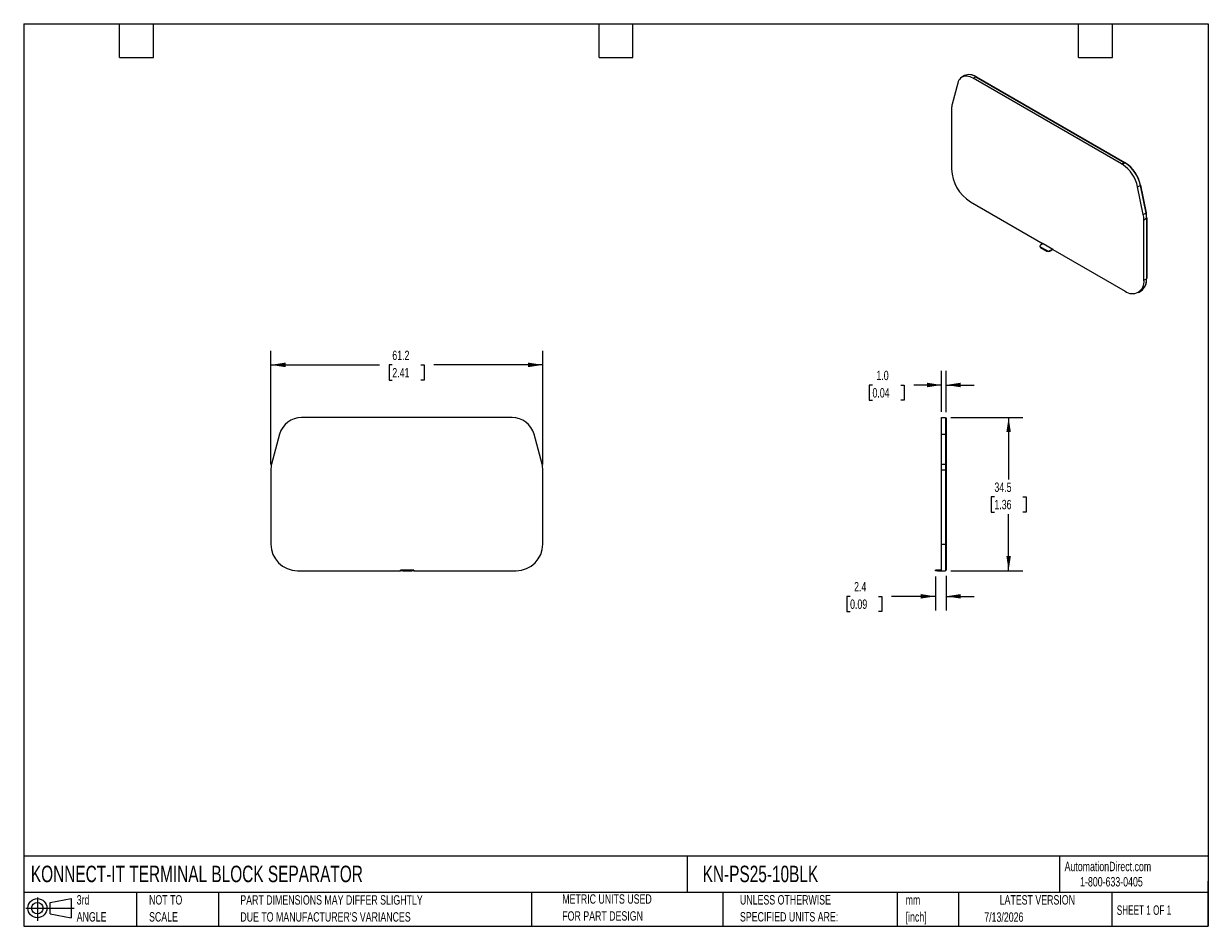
# Model space of a CAD drawing. Header units: millimetres. Extents: x 6 to 273, y 6 to 210.
import ezdxf

# ---------------------------------------------------------------- set-up
doc = ezdxf.new("R2010")
doc.units = ezdxf.units.MM
doc.linetypes.add('SLD-Solid', pattern=[0])
doc.layers.add('DIMENSIONS', color=140, linetype='SLD-Solid', lineweight=25)
doc.layers.add('TEXT', color=140, linetype='SLD-Solid', lineweight=25)
doc.layers.add('SLD-DEFPOINTS', color=7, linetype='Continuous')
doc.styles.add('SLDTEXTSTYLE0', font='TXT', dxfattribs={"width": 0.7})
doc.styles.add('SLDTEXTSTYLE1', font='TXT', dxfattribs={"width": 0.65})
doc.dimstyles.new('SLDDIMSTYLE0', dxfattribs={"dimtxt": 2.158008, "dimasz": 3.302, "dimexe": 0, "dimexo": 0.0625, "dimgap": 0.539502, "dimtad": 0, "dimtih": 1, "dimtoh": 1, "dimrnd": 1e-09, "dimzin": 12, "dimdsep": 46, "dimtxsty": 'SLDTEXTSTYLE0', "dimsah": 1, "dimcen": 0.09, "dimadec": 0, "dimazin": 3, "dimtfac": 1, "dimtofl": 0, "dimtmove": 0, "dimatfit": 3, "dimfxl": 0, "dimfrac": 2, "dimtolj": 1, "dimtzin": 12, "dimarcsym": 0})
doc.dimstyles.new('SLDDIMSTYLE1', dxfattribs={"dimtxt": 2.158008, "dimasz": 3.302, "dimexe": 0, "dimexo": 0.0625, "dimgap": 0.539502, "dimtad": 0, "dimtih": 1, "dimtoh": 1, "dimrnd": 1e-09, "dimzin": 4, "dimdsep": 46, "dimtxsty": 'SLDTEXTSTYLE0', "dimsah": 1, "dimcen": 0.09, "dimadec": 0, "dimazin": 1, "dimtfac": 1, "dimtmove": 0, "dimatfit": 0, "dimfxl": 0, "dimfrac": 2, "dimtolj": 1, "dimtzin": 12, "dimarcsym": 0})
doc.dimstyles.new('SLDDIMSTYLE2', dxfattribs={"dimtxt": 2.158008, "dimasz": 3.302, "dimexe": 0, "dimexo": 0.0625, "dimgap": 0.539502, "dimtad": 0, "dimtih": 1, "dimtoh": 1, "dimrnd": 1e-09, "dimzin": 12, "dimdsep": 46, "dimtxsty": 'SLDTEXTSTYLE0', "dimsah": 1, "dimcen": 0.09, "dimadec": 0, "dimazin": 3, "dimtfac": 1, "dimtmove": 0, "dimatfit": 0, "dimfxl": 0, "dimfrac": 2, "dimtolj": 1, "dimtzin": 12, "dimarcsym": 0})

# ---------------------------------------------------------------- blocks, each defined once
blk = doc.blocks.new('Block11')
at = {"color": 7, "linetype": 'SLD-Solid', "lineweight": 18}
for p, q in [((0, 2.88), (10.87, 2.88)), ((2.59, 5.31), (2.59, 0)), ((5.48, 4.17), (10.18, 5.03)), ((5.48, 1.6), (5.48, 4.17)), ((10.18, 5.03), (10.18, 0.73)), ((5.48, 1.6), (10.18, 0.73))]:
    blk.add_line(p, q, dxfattribs=at)
for radius in [2.15, 1.29]:
    blk.add_circle((2.59, 2.88), radius, dxfattribs=at)
blk = doc.blocks.new('Block12')
at = {"layer": 'SLD-DEFPOINTS'}
blk.add_blockref('Block11', (0, 0), dxfattribs=at)
blk = doc.blocks.new('SW_NOTE_0')
at = {"layer": 'TEXT', "color": 0, "char_height": 2.117, "attachment_point": 1, "style": 'SLDTEXTSTYLE0'}
for s, insert in [('mm', (0, 2.73)), ('[inch]', (0, -1.09))]:
    blk.add_mtext(s, dxfattribs=dict(at, insert=insert))
blk = doc.blocks.new('SW_NOTE_0_1')
at = {"layer": 'TEXT', "color": 0, "char_height": 2.1167, "attachment_point": 1, "style": 'SLDTEXTSTYLE0'}
for s, insert in [('UNLESS OTHERWISE', (0, 2.73)), ('SPECIFIED UNITS ARE:', (0, -1.09))]:
    blk.add_mtext(s, dxfattribs=dict(at, insert=insert))
blk = doc.blocks.new('SW_NOTE_0_2')
at = {"layer": 'TEXT', "color": 0, "char_height": 2.1167, "attachment_point": 1, "style": 'SLDTEXTSTYLE0'}
for s, insert in [('PART DIMENSIONS MAY DIFFER SLIGHTLY', (0, 2.73)), ("DUE TO MANUFACTURER'S VARIANCES", (0, -1.09))]:
    blk.add_mtext(s, dxfattribs=dict(at, insert=insert))
blk = doc.blocks.new('SW_NOTE_0_3')
at = {"layer": 'TEXT', "color": 0, "char_height": 2.117, "attachment_point": 1, "style": 'SLDTEXTSTYLE0'}
for s, insert in [('NOT TO', (0, 2.73)), ('SCALE', (0, -1.09))]:
    blk.add_mtext(s, dxfattribs=dict(at, insert=insert))
blk = doc.blocks.new('SW_NOTE_0_4')
at = {"layer": 'TEXT', "color": 0, "char_height": 2.117, "attachment_point": 1, "style": 'SLDTEXTSTYLE0'}
for s, insert in [('3rd', (0, 2.73)), ('ANGLE', (0, -1.09))]:
    blk.add_mtext(s, dxfattribs=dict(at, insert=insert))
blk = doc.blocks.new('SW_NOTE_0_5')
at = {"layer": 'TEXT', "color": 0, "char_height": 2.1167, "attachment_point": 1, "style": 'SLDTEXTSTYLE0'}
for s, insert in [('METRIC UNITS USED', (0, 2.73)), ('FOR PART DESIGN', (0, -1.09))]:
    blk.add_mtext(s, dxfattribs=dict(at, insert=insert))
blk = doc.blocks.new('_D')
at = {"layer": 'DIMENSIONS'}
for p, q in [((61.99, 110.35), (61.99, 135.92)), ((123.22, 110.35), (123.22, 135.92)), ((61.99, 132.74), (86.42, 132.74)), ((89.34, 132.74), (88.62, 132.74)), ((88.62, 132.74), (88.62, 129.31)), ((95.76, 132.74), (96.48, 132.74)), ((96.48, 132.74), (96.48, 129.31)), ((123.22, 132.74), (98.68, 132.74)), ((88.62, 129.31), (89.34, 129.31)), ((96.48, 129.31), (95.76, 129.31))]:
    blk.add_line(p, q, dxfattribs=at)
for points in [[(61.99, 132.74), (65.3, 132.23), (65.3, 133.25)], [(123.22, 132.74), (119.92, 133.25), (119.92, 132.23)]]:
    blk.add_solid(points, dxfattribs=at)
at = {"layer": 'DIMENSIONS', "char_height": 2.117, "attachment_point": 1, "style": 'SLDTEXTSTYLE0'}
for s, insert in [('61.2', (89.34, 135.95)), ('2.41', (89.34, 132.04))]:
    blk.add_mtext(s, dxfattribs=dict(at, insert=insert))
blk = doc.blocks.new('_D_1')
at = {"layer": 'DIMENSIONS'}
for p, q in [((213, 122.18), (213, 131.38)), ((214, 122.08), (214, 131.38)), ((197.44, 128.21), (196.71, 128.21)), ((196.71, 128.21), (196.71, 124.78)), ((203.85, 128.21), (204.57, 128.21)), ((204.57, 128.21), (204.57, 124.78)), ((213, 128.21), (206.77, 128.21)), ((214, 128.21), (220.35, 128.21)), ((196.71, 124.78), (197.44, 124.78)), ((204.57, 124.78), (203.85, 124.78))]:
    blk.add_line(p, q, dxfattribs=at)
for points in [[(213, 128.21), (209.7, 128.72), (209.7, 127.7)], [(214, 128.21), (217.31, 127.7), (217.31, 128.72)]]:
    blk.add_solid(points, dxfattribs=at)
at = {"layer": 'DIMENSIONS', "char_height": 2.117, "attachment_point": 1, "style": 'SLDTEXTSTYLE0'}
for s, insert in [('1.0', (198.33, 131.42)), ('0.04', (197.44, 127.51))]:
    blk.add_mtext(s, dxfattribs=dict(at, insert=insert))
blk = doc.blocks.new('_D_2')
at = {"layer": 'DIMENSIONS'}
for p, q in [((215.12, 120.91), (231.27, 120.91)), ((228.09, 120.91), (228.09, 106.96)), ((224.89, 103.05), (224.16, 103.05)), ((224.16, 103.05), (224.16, 99.62)), ((231.3, 103.05), (232.02, 103.05)), ((232.02, 103.05), (232.02, 99.62)), ((224.16, 99.62), (224.89, 99.62)), ((228.09, 86.4), (228.09, 99.13)), ((232.02, 99.62), (231.3, 99.62)), ((215.12, 86.4), (231.27, 86.4))]:
    blk.add_line(p, q, dxfattribs=at)
for points in [[(228.09, 120.91), (227.59, 117.61), (228.6, 117.61)], [(228.09, 86.4), (228.6, 89.7), (227.59, 89.7)]]:
    blk.add_solid(points, dxfattribs=at)
at = {"layer": 'DIMENSIONS', "char_height": 2.117, "attachment_point": 1, "style": 'SLDTEXTSTYLE0'}
for s, insert in [('34.5', (224.89, 106.26)), ('1.36', (224.89, 102.35))]:
    blk.add_mtext(s, dxfattribs=dict(at, insert=insert))
blk = doc.blocks.new('_D_3')
at = {"layer": 'DIMENSIONS'}
for p, q in [((211.6, 85.13), (211.6, 77.46)), ((214, 85.23), (214, 77.46)), ((192.4, 80.63), (191.67, 80.63)), ((191.67, 80.63), (191.67, 77.21)), ((198.81, 80.63), (199.54, 80.63)), ((199.54, 80.63), (199.54, 77.21)), ((211.6, 80.63), (201.73, 80.63)), ((214, 80.63), (220.35, 80.63)), ((191.67, 77.21), (192.4, 77.21)), ((199.54, 77.21), (198.81, 77.21))]:
    blk.add_line(p, q, dxfattribs=at)
for points in [[(211.6, 80.63), (208.3, 81.14), (208.3, 80.13)], [(214, 80.63), (217.31, 80.13), (217.31, 81.14)]]:
    blk.add_solid(points, dxfattribs=at)
at = {"layer": 'DIMENSIONS', "char_height": 2.117, "attachment_point": 1, "style": 'SLDTEXTSTYLE0'}
for s, insert in [('2.4', (193.3, 83.85)), ('0.09', (192.4, 79.93))]:
    blk.add_mtext(s, dxfattribs=dict(at, insert=insert))

msp = doc.modelspace()

# ---------------------------------------------------------------- linework, layer by layer
for p, q in [((218.176, 197.858), (217.575, 197.511)), ((220.125, 197.258), (220.726, 197.605)), ((220.726, 197.605), (254.121, 178.326)), ((220.797, 197.564), (220.832, 197.585)), ((220.832, 197.585), (254.228, 178.306)), ((216.642, 196.183), (215.368, 191.422)), ((253.52, 177.979), (220.125, 197.258)), ((215.245, 190.416), (215.245, 176.796)), ((253.52, 177.979), (254.121, 178.326)), ((253.662, 177.898), (253.52, 177.979)), ((253.662, 177.898), (254.263, 178.245)), ((254.121, 178.326), (254.263, 178.245)), ((254.192, 178.285), (254.228, 178.306)), ((254.228, 178.306), (254.369, 178.224)), ((254.333, 178.203), (254.369, 178.224)), ((257.145, 172.799), (257.746, 173.146)), ((258.418, 166.571), (257.145, 172.799)), ((257.735, 173.198), (257.784, 173.226)), ((257.746, 173.146), (259.019, 166.918)), ((257.784, 173.226), (259.057, 166.998)), ((219.488, 169.447), (235.836, 160.01)), ((258.418, 166.571), (259.019, 166.918)), ((258.541, 165.422), (259.142, 165.769)), ((258.541, 151.801), (258.541, 165.422)), ((259.009, 166.97), (259.057, 166.998)), ((259.142, 165.85), (259.178, 165.871)), ((259.142, 165.769), (259.142, 152.148)), ((259.178, 165.871), (259.178, 152.25)), ((235.907, 160.05), (235.271, 159.683)), ((235.907, 160.05), (238.028, 158.826)), ((235.124, 159.479), (235.124, 159.397)), ((236.685, 158.458), (235.271, 159.275)), ((235.271, 159.275), (235.271, 159.193)), ((235.271, 159.193), (236.685, 158.377)), ((236.685, 158.377), (236.685, 158.458)), ((237.392, 158.458), (238.028, 158.826)), ((237.392, 158.377), (238.028, 158.744)), ((237.392, 158.458), (237.392, 158.377)), ((238.028, 158.744), (238.028, 158.826)), ((238.028, 158.744), (254.299, 149.351)), ((258.541, 151.801), (259.142, 152.148)), ((259.142, 152.23), (259.178, 152.25)), ((257.299, 149.054), (257.9, 149.401)), ((116.123, 120.908), (68.895, 120.908)), ((116.323, 120.908), (116.123, 120.908)), ((213.004, 120.908), (213.854, 120.908)), ((213.004, 117.126), (213.004, 120.908)), ((213.004, 120.908), (213.854, 120.908)), ((213.854, 120.908), (213.854, 117.126)), ((213.854, 120.808), (214.004, 120.808)), ((213.854, 120.808), (214.004, 120.808)), ((214.004, 120.808), (214.004, 117.101)), ((63.969, 117.128), (62.167, 110.398)), ((123.05, 110.399), (121.249, 117.126)), ((213.004, 117.126), (213.854, 117.126)), ((213.004, 110.399), (213.004, 117.126)), ((213.854, 117.126), (213.854, 110.399)), ((213.854, 117.101), (214.004, 117.101)), ((214.004, 117.101), (214.004, 110.374)), ((213.004, 109.079), (213.004, 110.399)), ((213.004, 110.399), (213.854, 110.399)), ((213.854, 110.399), (213.854, 109.079)), ((213.854, 110.374), (214.004, 110.374)), ((214.004, 110.374), (214.004, 109.079)), ((61.994, 109.079), (61.994, 92.398)), ((123.224, 92.398), (123.224, 109.079)), ((213.004, 109.079), (213.854, 109.079)), ((213.004, 92.398), (213.004, 109.079)), ((213.854, 109.079), (213.854, 92.398)), ((213.854, 109.079), (214.004, 109.079)), ((214.004, 109.079), (214.004, 92.398)), ((213.004, 92.398), (213.854, 92.398)), ((213.004, 86.398), (213.004, 92.398)), ((213.854, 92.398), (213.854, 86.398)), ((213.854, 92.398), (214.004, 92.398)), ((214.004, 92.398), (214.004, 86.498)), ((67.994, 86.398), (91.214, 86.398)), ((91.214, 86.398), (91.214, 86.498)), ((91.714, 86.498), (91.714, 86.398)), ((93.714, 86.498), (91.714, 86.498)), ((91.714, 86.398), (93.714, 86.398)), ((93.714, 86.398), (93.714, 86.498)), ((94.214, 86.498), (93.714, 86.498)), ((94.214, 86.498), (94.214, 86.398)), ((94.214, 86.398), (117.224, 86.398)), ((211.604, 86.398), (211.604, 86.498)), ((211.604, 86.498), (211.604, 86.498)), ((212.104, 86.498), (212.104, 86.398)), ((213.004, 86.498), (212.104, 86.498)), ((212.104, 86.498), (213.004, 86.498)), ((212.104, 86.398), (213.004, 86.398)), ((213.004, 86.398), (213.854, 86.398)), ((213.854, 86.498), (214.004, 86.498))]:
    msp.add_line(p, q)
at = {"flags": 128}
for points in [[(220.125, 197.258), (219.762, 197.446), (219.404, 197.59), (219.052, 197.689), (218.711, 197.741), (218.385, 197.746), (218.076, 197.704), (217.788, 197.615), (217.524, 197.48), (217.286, 197.301), (217.077, 197.079), (216.899, 196.817), (216.753, 196.517), (216.642, 196.183)], [(91.714, 86.498), (91.617, 86.498), (91.523, 86.498), (91.436, 86.498), (91.361, 86.498), (91.298, 86.498), (91.252, 86.498), (91.224, 86.498), (91.214, 86.498)], [(91.714, 86.398), (91.617, 86.398), (91.523, 86.398), (91.436, 86.398), (91.361, 86.398), (91.298, 86.398), (91.252, 86.398), (91.224, 86.398), (91.214, 86.398)], [(94.214, 86.398), (94.205, 86.398), (94.176, 86.398), (94.13, 86.398), (94.068, 86.398), (93.992, 86.398), (93.906, 86.398), (93.812, 86.398), (93.714, 86.398)], [(212.104, 86.498), (212.007, 86.498), (211.913, 86.498), (211.827, 86.498), (211.751, 86.498), (211.689, 86.498), (211.642, 86.498), (211.614, 86.498), (211.604, 86.498)], [(211.604, 86.498), (211.614, 86.498), (211.642, 86.498), (211.689, 86.498), (211.751, 86.498), (211.827, 86.498), (211.913, 86.498), (212.007, 86.498), (212.104, 86.498)], [(212.104, 86.398), (212.007, 86.398), (211.913, 86.398), (211.827, 86.398), (211.751, 86.398), (211.689, 86.398), (211.642, 86.398), (211.614, 86.398), (211.604, 86.398)]]:
    msp.add_lwpolyline(points, dxfattribs=at)
for centre, radius, start, end in [((219.233, 195.532), 2.554, 54.24184, 114.4477), ((218.992, 194.521), 3.574, 59.01714, 77.86748), ((219.148, 190.451), 3.903, 165.58878, 180.50941), ((224.437, 177.204), 9.201, 182.54181, 237.45818), ((249.341, 171.206), 7.966, 11.53689, 57.14872), ((249.921, 171.539), 7.989, 11.60755, 57.07807), ((250.112, 171.65), 7.832, 11.60755, 57.07807), ((252.785, 165.387), 5.757, 0.34631, 11.87071), ((253.386, 165.734), 5.757, 0.34631, 11.87071), ((253.534, 165.837), 5.644, 0.34632, 11.87087), ((235.374, 159.422), 0.251, 185.69479, 245.62533), ((235.348, 159.479), 0.218, 110.78342, 249.21658), ((237.038, 159.141), 0.769, 242.60967, 297.39033), ((237.038, 159.059), 0.769, 242.60968, 297.39032), ((256.186, 151.831), 2.974, 305.19284, 6.11934), ((254.915, 152.184), 4.264, 342.38964, 0.89023), ((255.949, 151.393), 2.625, 231.05853, 8.95222), ((68.895, 115.808), 5.1, 90, 164.99241), ((116.323, 115.808), 5.1, 14.98576, 90.0001), ((67.094, 109.079), 5.1, 165.01424, 180), ((118.124, 109.079), 5.1, 0, 15.00759), ((67.994, 92.398), 6, 180, 270), ((117.224, 92.398), 6, 270, 360)]:
    msp.add_arc(centre, radius, start, end)
at = {"layer": 'TEXT'}
for p, q in [((6.35, 209.55), (273.05, 209.55)), ((6.35, 209.55), (6.35, 6.35)), ((27.94, 201.93), (27.94, 209.55)), ((35.56, 201.93), (35.56, 209.55)), ((135.89, 201.93), (135.89, 209.55)), ((143.51, 201.93), (143.51, 209.55)), ((243.84, 201.93), (243.84, 209.55)), ((251.46, 201.93), (251.46, 209.55)), ((273.05, 209.55), (273.05, 6.35)), ((27.94, 201.93), (35.56, 201.93)), ((135.89, 201.93), (143.51, 201.93)), ((243.84, 201.93), (251.46, 201.93)), ((273.05, 22.126), (6.35, 22.126)), ((155.759, 22.126), (155.759, 13.97)), ((239.575, 22.126), (239.575, 13.97)), ((273.05, 6.35), (273.05, 16.51)), ((273.05, 13.97), (6.35, 13.97)), ((31.75, 13.97), (31.75, 6.35)), ((50.212, 13.97), (50.212, 6.35)), ((120.646, 13.97), (120.646, 6.35)), ((163.78, 13.97), (163.78, 6.35)), ((203.024, 13.97), (203.024, 6.35)), ((216.812, 13.97), (216.812, 6.35)), ((251.349, 13.97), (251.349, 6.35)), ((6.35, 6.35), (273.05, 6.35))]:
    msp.add_line(p, q, dxfattribs=at)

# ---------------------------------------------------------------- block references
at = {"layer": 'SLD-DEFPOINTS'}
msp.add_blockref('Block12', (6.838, 7.554), dxfattribs=at)
at = {"layer": 'TEXT'}
for name, p in [('SW_NOTE_0_4', (18.282, 10.632)), ('SW_NOTE_0_3', (34.575, 10.632)), ('SW_NOTE_0_2', (55.119, 10.615)), ('SW_NOTE_0_5', (127.604, 10.83)), ('SW_NOTE_0_1', (167.608, 10.642)), ('SW_NOTE_0', (204.907, 10.614))]:
    msp.add_blockref(name, p, dxfattribs=at)

# ---------------------------------------------------------------- texts
for s, insert, char_height, attachment_point, style in [('KONNECT-IT TERMINAL BLOCK SEPARATOR', (7.966, 19.994), 3.70417, 1, 'SLDTEXTSTYLE0'), ('KN-PS25-10BLK', (159.208, 19.994), 3.70417, 1, 'SLDTEXTSTYLE0'), ('AutomationDirect.com', (240.695, 20.877), 2.11667, 1, 'SLDTEXTSTYLE0'), ('1-800-633-0405', (244.192, 17.437), 2.11667, 1, 'SLDTEXTSTYLE0'), ('LATEST VERSION', (234.552, 13.364), 2.11667, 2, 'SLDTEXTSTYLE0'), ('SHEET 1 OF 1', (252.441, 11.051), 2.11667, 1, 'SLDTEXTSTYLE1'), ('7/13/2026', (222.613, 9.487), 2.1167, 1, 'SLDTEXTSTYLE0')]:
    msp.add_mtext(s, dxfattribs=dict(at, insert=insert, char_height=char_height, attachment_point=attachment_point, style=style))

# ---------------------------------------------------------------- dimensions: what is measured, and where the dimension line sits
at = {"layer": 'DIMENSIONS'}
for base, p1, p2, angle, picture, middle in [((61.994, 132.742), (123.224, 109.079), (61.994, 109.079), 360, '_D', (92.551, 132.742)), ((228.093, 86.398), (213.854, 120.908), (213.854, 86.398), 89.99994, '_D_2', (228.093, 103.046))]:
    dim = msp.add_linear_dim(base=base, p1=p1, p2=p2, angle=angle, dimstyle='SLDDIMSTYLE0', dxfattribs=at)
    dim.commit()
    dim.dimension.update_dxf_attribs({"geometry": picture, "text_midpoint": middle, "dimtype": 160})
for base, p1, p2, dimstyle, picture, middle in [((213.004, 128.208), (214.004, 120.808), (213.004, 120.908), 'SLDDIMSTYLE1', '_D_1', (200.641, 128.208)), ((211.604, 80.635), (214.004, 86.498), (211.604, 86.398), 'SLDDIMSTYLE2', '_D_3', (195.604, 80.635))]:
    dim = msp.add_linear_dim(base=base, p1=p1, p2=p2, dimstyle=dimstyle, dxfattribs=at)
    dim.commit()
    dim.dimension.update_dxf_attribs({"geometry": picture, "text_midpoint": middle, "dimtype": 160})

doc.saveas('drawing.dxf')
